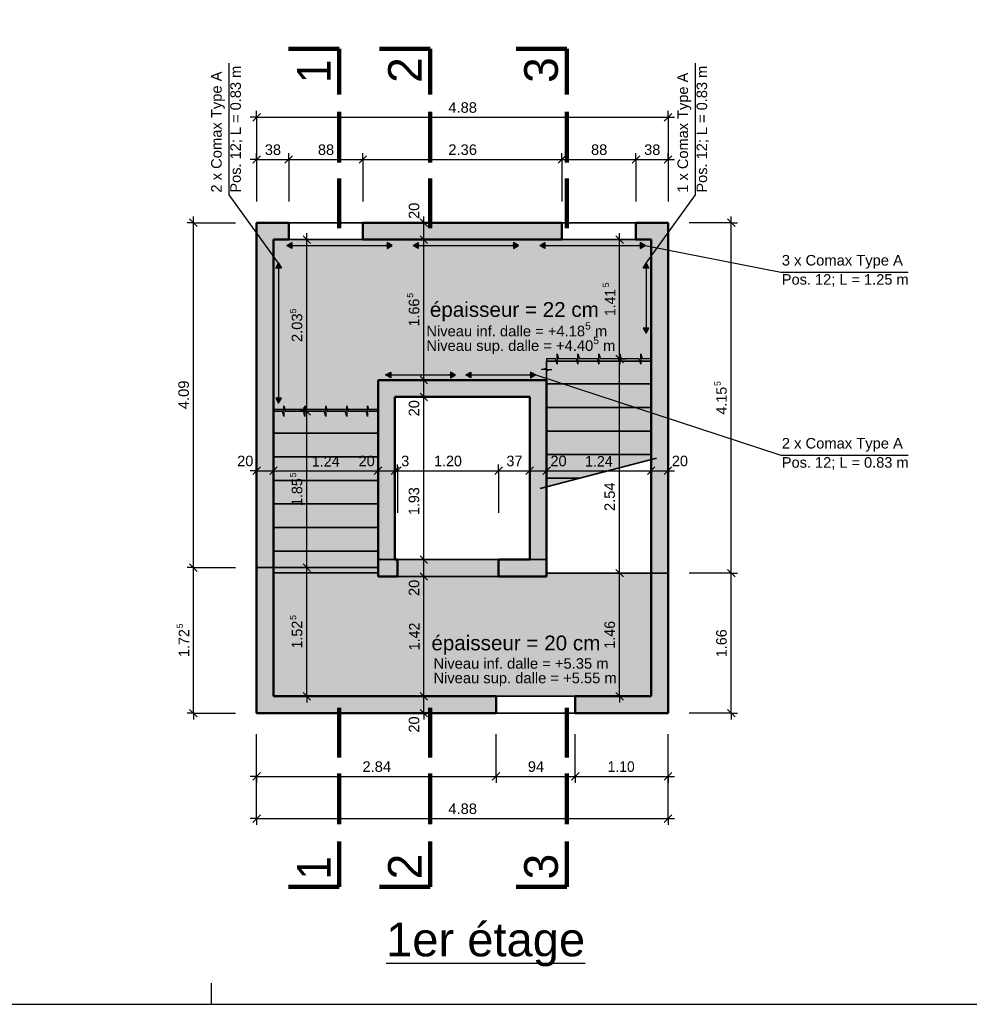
# Model space of a CAD drawing. Header units: centimetres. Extents: x 0 to 47000, y -23350 to 0.
# Tile 3 of 7: x 13224 to 24489, y -23350 to -11675. Entities that reach past the tile are written whole.
import ezdxf

# ---------------------------------------------------------------- set-up
doc = ezdxf.new("R2010")
doc.units = ezdxf.units.CM
doc.header["$LTSCALE"] = 100
doc.linetypes.add('AUSGEZOGEN', pattern=[0])
doc.linetypes.add('STRICHLINIE_S4', pattern=[0.0033, 0.0025, -0.0008])
for name, color, linetype, lineweight in [('Béton en vue', 117, 'AUSGEZOGEN', 35), ('Cotations dalle', 7, 'AUSGEZOGEN', 25), ('Dalle', 117, 'AUSGEZOGEN', 35), ('Escalier en béton coulé sur place', 117, 'STRICHLINIE_S4', 35), ('Joints de bétonnage', 7, 'AUSGEZOGEN', 25), ('Mur en béton armé', 117, 'AUSGEZOGEN', 50), ('Niveaux', 7, 'AUSGEZOGEN', 25), ('Sommier', 117, 'AUSGEZOGEN', 35), ('Standard', 7, 'AUSGEZOGEN', 13), ('Texte dalle', 7, 'AUSGEZOGEN', 25)]:
    doc.layers.add(name, color=color, linetype=linetype, lineweight=lineweight)
doc.styles.add('ARIAL', font='arial.ttf')

msp = doc.modelspace()

# ---------------------------------------------------------------- hatches: boundary and pattern name
at = {"layer": 'Cotations dalle', "linetype": 'AUSGEZOGEN', "lineweight": 25, "transparency": 33554687}
for points in [[(16453, -14387), (16393, -14352), (16453, -14318)], [(17953, -14387), (17893, -14352), (17953, -14318)], [(19453, -14387), (19393, -14352), (19453, -14318)], [(16261, -14622), (16296, -14562), (16330, -14622)], [(20620, -14622), (20655, -14562), (20689, -14622)], [(17625, -15922), (17565, -15887), (17625, -15853)], [(18575, -15922), (18515, -15887), (18575, -15853)]]:
    msp.add_hatch(color=5, dxfattribs=at).paths.add_polyline_path(points, flags=16)
for points in [[(17583, -14387), (17643, -14352), (17583, -14318)], [(19083, -14387), (19143, -14352), (19083, -14318)], [(20583, -14387), (20643, -14352), (20583, -14318)], [(20620, -15332), (20655, -15392), (20689, -15332)], [(18335, -15922), (18395, -15887), (18335, -15853)], [(19285, -15922), (19345, -15887), (19285, -15853)], [(16261, -16162), (16296, -16222), (16330, -16162)]]:
    msp.add_hatch(color=5, dxfattribs=at).paths.add_polyline_path(points)
at = {"layer": 'Mur en béton armé', "linetype": 'AUSGEZOGEN', "lineweight": 50, "transparency": 33554687}
h = msp.add_hatch(color=91, dxfattribs=at)
h.paths.add_polyline_path([(19655, -14082), (17295, -14082), (17295, -14282), (19655, -14282)])
h.paths.add_polyline_path([(16415, -14082), (16035, -14082), (16035, -14282), (16415, -14282)])
h.paths.add_polyline_path([(20915, -14082), (20535, -14082), (20535, -14282), (20915, -14282)])
for points in [[(16035, -14282), (16035, -18139), (16235, -18139), (16235, -14282)], [(20915, -18347), (20915, -14282), (20715, -14282), (20715, -18347)], [(19475, -15947), (17475, -15947), (17475, -16147), (19475, -16147)], [(17475, -16147), (17475, -18077), (17675, -18077), (17675, -16147)], [(19475, -18077), (19475, -16147), (19275, -16147), (19275, -18077)], [(16035, -18139), (16035, -19697), (16235, -19697), (16235, -18139)], [(20915, -19897), (20915, -18347), (20715, -18347), (20715, -19897)]]:
    msp.add_hatch(color=91, dxfattribs=at).paths.add_polyline_path(points)
h = msp.add_hatch(color=91, dxfattribs=at)
h.paths.add_polyline_path([(18905, -18277), (19475, -18277), (19475, -18077), (18905, -18077)])
h.paths.add_polyline_path([(17705, -18277), (17705, -18077), (17475, -18077), (17475, -18277)])
h = msp.add_hatch(color=91, dxfattribs=at)
h.paths.add_polyline_path([(16035, -19897), (18875, -19897), (18875, -19697), (16035, -19697)])
h.paths.add_polyline_path([(19815, -19697), (19815, -19897), (20715, -19897), (20715, -19697)])
at = {"layer": 'Niveaux', "linetype": 'AUSGEZOGEN', "lineweight": 25, "transparency": 33554687}
for points in [[(20715, -14479), (20715, -14282), (16235, -14282), (16235, -16318), (17475, -16318), (17475, -15947), (19475, -15947), (19475, -15697), (20655, -15697), (20655, -14562)], [(20655, -15697), (20715, -15697), (20715, -14479), (20655, -14562)], [(16235, -18171), (16235, -19697), (20715, -19697), (20715, -18237), (19475, -18237), (19475, -18077), (17475, -18077), (17475, -18171)]]:
    msp.add_hatch(color=51, dxfattribs=at).paths.add_polyline_path(points)
h = msp.add_hatch(color=131, dxfattribs=at)
h.set_gradient(color1=(255, 255, 112), color2=(255, 255, 140), rotation=90, one_color=1)
h.paths.add_polyline_path([(19475, -15697), (19475, -17214), (20715, -16889), (20715, -15697)], flags=0)
h = msp.add_hatch(color=131, dxfattribs=at)
h.set_gradient(color1=(255, 255, 196), color2=(255, 255, 140), rotation=90, one_color=1)
h.paths.add_polyline_path([(16235, -18171), (17475, -18171), (17475, -16318), (16235, -16318)], flags=0)

# ---------------------------------------------------------------- linework, layer by layer
at = {"layer": 'Béton en vue', "color": 7, "linetype": 'AUSGEZOGEN', "lineweight": 35, "transparency": 33554687}
msp.add_line((19398, -17234), (20779, -16872), dxfattribs=at)
at = {"layer": 'Cotations dalle', "color": 5, "linetype": 'AUSGEZOGEN', "lineweight": 25, "transparency": 33554687}
for p, q in [((15709, -13751), (15709, -12191)), ((21241, -13751), (21241, -12191)), ((16296, -14562), (15709, -13751)), ((20655, -14562), (21241, -13751)), ((16393, -14352), (16453, -14318)), ((16393, -14352), (17643, -14352)), ((16453, -14387), (16393, -14352)), ((16453, -14318), (16453, -14387)), ((16453, -14352), (16468, -14352)), ((17583, -14352), (17568, -14352)), ((17643, -14352), (17583, -14318)), ((17583, -14318), (17583, -14387)), ((17583, -14387), (17643, -14352)), ((17893, -14352), (17953, -14318)), ((17893, -14352), (19143, -14352)), ((17953, -14387), (17893, -14352)), ((17953, -14318), (17953, -14387)), ((17953, -14352), (17968, -14352)), ((19083, -14352), (19068, -14352)), ((19143, -14352), (19083, -14318)), ((19083, -14318), (19083, -14387)), ((19083, -14387), (19143, -14352)), ((19393, -14352), (19453, -14318)), ((19393, -14352), (20643, -14352)), ((19453, -14387), (19393, -14352)), ((19453, -14318), (19453, -14387)), ((19453, -14352), (19468, -14352)), ((20583, -14352), (20568, -14352)), ((20643, -14352), (20583, -14318)), ((20583, -14318), (20583, -14387)), ((20583, -14387), (20643, -14352)), ((20643, -14352), (22252, -14669)), ((16261, -14622), (16296, -14562)), ((16296, -14562), (16296, -16222)), ((16296, -14562), (16330, -14622)), ((20620, -14622), (20655, -14562)), ((20655, -14562), (20655, -15392)), ((20655, -14562), (20689, -14622)), ((16330, -14622), (16261, -14622)), ((16296, -14622), (16296, -14637)), ((20689, -14622), (20620, -14622)), ((20655, -14622), (20655, -14637)), ((22252, -14669), (23762, -14669)), ((20689, -15332), (20620, -15332)), ((20620, -15332), (20655, -15392)), ((20655, -15332), (20655, -15317)), ((20655, -15392), (20689, -15332)), ((17565, -15887), (17625, -15853)), ((17625, -15853), (17625, -15922)), ((18395, -15887), (18335, -15853)), ((18335, -15853), (18335, -15922)), ((18515, -15887), (18575, -15853)), ((18575, -15853), (18575, -15922)), ((19345, -15887), (19285, -15853)), ((19285, -15853), (19285, -15922)), ((17565, -15887), (18395, -15887)), ((17625, -15922), (17565, -15887)), ((17625, -15887), (17640, -15887)), ((18335, -15887), (18320, -15887)), ((18335, -15922), (18395, -15887)), ((18515, -15887), (19345, -15887)), ((18575, -15922), (18515, -15887)), ((18575, -15887), (18590, -15887)), ((19285, -15887), (19270, -15887)), ((19285, -15922), (19345, -15887)), ((19345, -15887), (22252, -16839)), ((16330, -16162), (16261, -16162)), ((16261, -16162), (16296, -16222)), ((16296, -16162), (16296, -16147)), ((16296, -16222), (16330, -16162)), ((22252, -16839), (23762, -16839))]:
    msp.add_line(p, q, dxfattribs=at)
at = {"layer": 'Cotations dalle', "color": 7, "linetype": 'AUSGEZOGEN', "lineweight": 25, "transparency": 33554687}
for p, q in [((16035, -12832), (15960, -12832)), ((16035, -12832), (16035, -12757)), ((16035, -12832), (16035, -12907)), ((16035, -12832), (16035, -13332)), ((16035, -12832), (20915, -12832)), ((20915, -12832), (20915, -12757)), ((20915, -12832), (20915, -12907)), ((20915, -12832), (20915, -13332)), ((20915, -12832), (20990, -12832)), ((16035, -13332), (16035, -13257)), ((16415, -13332), (16415, -13257)), ((17295, -13332), (17295, -13257)), ((19655, -13332), (19655, -13257)), ((20535, -13332), (20535, -13257)), ((20915, -13332), (20915, -13257)), ((16035, -13332), (15960, -13332)), ((16035, -13332), (16035, -13407)), ((16035, -13332), (16035, -13832)), ((16035, -13332), (16415, -13332)), ((16415, -13332), (16415, -13407)), ((16415, -13332), (16415, -13832)), ((16415, -13332), (17295, -13332)), ((17295, -13332), (17295, -13407)), ((17295, -13332), (17295, -13832)), ((17295, -13332), (19655, -13332)), ((19655, -13332), (19655, -13407)), ((19655, -13332), (19655, -13832)), ((19655, -13332), (20535, -13332)), ((20535, -13332), (20535, -13407)), ((20535, -13332), (20535, -13832)), ((20535, -13332), (20915, -13332)), ((20915, -13332), (20915, -13407)), ((20915, -13332), (20915, -13832)), ((20915, -13332), (20990, -13332)), ((15285, -14082), (15285, -14007)), ((18018, -14082), (18018, -14007)), ((21665, -14082), (21665, -14007)), ((15285, -14082), (15210, -14082)), ((15285, -14082), (15360, -14082)), ((15285, -14082), (15785, -14082)), ((15285, -18171), (15285, -14082)), ((18018, -14082), (17943, -14082)), ((18018, -14082), (18093, -14082)), ((18018, -14082), (18518, -14082)), ((18018, -14282), (18018, -14082)), ((21665, -14082), (21165, -14082)), ((21665, -14082), (21590, -14082)), ((21665, -14082), (21740, -14082)), ((21665, -18237), (21665, -14082)), ((16630, -14282), (16630, -14207)), ((20340, -14282), (20340, -14207)), ((16630, -14282), (16555, -14282)), ((16630, -14282), (16705, -14282)), ((16630, -16318), (16630, -14282)), ((18018, -14282), (17943, -14282)), ((18018, -14282), (18093, -14282)), ((18018, -14282), (18518, -14282)), ((18018, -15947), (18018, -14282)), ((20340, -14282), (20265, -14282)), ((20340, -14282), (20415, -14282)), ((20340, -15697), (20340, -14282)), ((20340, -15697), (20265, -15697)), ((20340, -15697), (20415, -15697)), ((20340, -18237), (20340, -15697)), ((18018, -15947), (17943, -15947)), ((18018, -15947), (18093, -15947)), ((18018, -15947), (18518, -15947)), ((18018, -16147), (18018, -15947)), ((18018, -16147), (17943, -16147)), ((18018, -16147), (18093, -16147)), ((18018, -16147), (18518, -16147)), ((18018, -18077), (18018, -16147)), ((16630, -16318), (16555, -16318)), ((16630, -16318), (16705, -16318)), ((16630, -18171), (16630, -16318)), ((16035, -17023), (15960, -17023)), ((16035, -17023), (16035, -16948)), ((16035, -17023), (16035, -17098)), ((16035, -17023), (16035, -17523)), ((16035, -17023), (16235, -17023)), ((16235, -17023), (16235, -16948)), ((16235, -17023), (16235, -17098)), ((16235, -17023), (16235, -17523)), ((16235, -17023), (17475, -17023)), ((17475, -17023), (17475, -16948)), ((17475, -17023), (17475, -17098)), ((17475, -17023), (17475, -17523)), ((17475, -17023), (17675, -17023)), ((17675, -17023), (17675, -16948)), ((17675, -17023), (17675, -17098)), ((17675, -17023), (17675, -17523)), ((17675, -17023), (17705, -17023)), ((17705, -17023), (17705, -16948)), ((17705, -17023), (17705, -17098)), ((17705, -17023), (17705, -17523)), ((17705, -17023), (18905, -17023)), ((18905, -17023), (18905, -16948)), ((18905, -17023), (18905, -17098)), ((18905, -17023), (18905, -17523)), ((18905, -17023), (19275, -17023)), ((19275, -17023), (19275, -16948)), ((19275, -17023), (19275, -17098)), ((19275, -17023), (19275, -17523)), ((19275, -17023), (19475, -17023)), ((19475, -17023), (19475, -16948)), ((19475, -17023), (19475, -17098)), ((19475, -17023), (19475, -17523)), ((19475, -17023), (20715, -17023)), ((20715, -17023), (20715, -16948)), ((20715, -17023), (20715, -17098)), ((20715, -17023), (20715, -17523)), ((20715, -17023), (20915, -17023)), ((20915, -17023), (20915, -16948)), ((20915, -17023), (20915, -17098)), ((20915, -17023), (20915, -17523)), ((20915, -17023), (20990, -17023)), ((18018, -18077), (17943, -18077)), ((18018, -18077), (18093, -18077)), ((18018, -18077), (18518, -18077)), ((18018, -18277), (18018, -18077)), ((15285, -18171), (15210, -18171)), ((15285, -18171), (15360, -18171)), ((15285, -18171), (15785, -18171)), ((16630, -18171), (16555, -18171)), ((16630, -18171), (16705, -18171)), ((18018, -18277), (17943, -18277)), ((18018, -18277), (18093, -18277)), ((18018, -18277), (18518, -18277)), ((18018, -19697), (18018, -18277)), ((20340, -18237), (20265, -18237)), ((20340, -18237), (20415, -18237)), ((21665, -18237), (21590, -18237)), ((21665, -18237), (21740, -18237)), ((16630, -19697), (16555, -19697)), ((16630, -19697), (16705, -19697)), ((16630, -19697), (16630, -19772)), ((18018, -19697), (17943, -19697)), ((18018, -19697), (18093, -19697)), ((18018, -19897), (18018, -19697)), ((20340, -19697), (20265, -19697)), ((20340, -19697), (20415, -19697)), ((20340, -19697), (20340, -19772)), ((15285, -19897), (15210, -19897)), ((15285, -19897), (15360, -19897)), ((15285, -19897), (15785, -19897)), ((15285, -19897), (15285, -19972)), ((18018, -19897), (17943, -19897)), ((18018, -19897), (18093, -19897)), ((18018, -19897), (18018, -19972)), ((21665, -19897), (21165, -19897)), ((21665, -19897), (21590, -19897)), ((21665, -19897), (21740, -19897)), ((21665, -19897), (21665, -19972)), ((16035, -20647), (16035, -20147)), ((20915, -20647), (20915, -20147)), ((16035, -20647), (15960, -20647)), ((16035, -20647), (16035, -20572)), ((16035, -21147), (16035, -20647)), ((16035, -20647), (16035, -20722)), ((16035, -20647), (18875, -20647)), ((18875, -20647), (18875, -20572)), ((18875, -20647), (18875, -20722)), ((18875, -20647), (19815, -20647)), ((19815, -20647), (19815, -20572)), ((19815, -20647), (19815, -20722)), ((19815, -20647), (20915, -20647)), ((20915, -20647), (20915, -20572)), ((20915, -21147), (20915, -20647)), ((20915, -20647), (20915, -20722)), ((20915, -20647), (20990, -20647)), ((16035, -21147), (16035, -21072)), ((20915, -21147), (20915, -21072)), ((16035, -21147), (15960, -21147)), ((16035, -21147), (16035, -21222)), ((16035, -21147), (20915, -21147)), ((20915, -21147), (20915, -21222)), ((20915, -21147), (20990, -21147))]:
    msp.add_line(p, q, dxfattribs=at)
at = {"layer": 'Cotations dalle', "color": 7, "linetype": 'AUSGEZOGEN', "lineweight": 35, "transparency": 33554687}
for p, q in [((15990, -12877), (16080, -12787)), ((20870, -12877), (20960, -12787)), ((15990, -13377), (16080, -13287)), ((16370, -13377), (16460, -13287)), ((17250, -13377), (17340, -13287)), ((19610, -13377), (19700, -13287)), ((20490, -13377), (20580, -13287)), ((20870, -13377), (20960, -13287)), ((15330, -14127), (15240, -14037)), ((18063, -14127), (17973, -14037)), ((21710, -14127), (21620, -14037)), ((16675, -14327), (16585, -14237)), ((18063, -14327), (17973, -14237)), ((20385, -14327), (20295, -14237)), ((20385, -15742), (20295, -15652)), ((18063, -15992), (17973, -15902)), ((18063, -16192), (17973, -16102)), ((16675, -16363), (16585, -16273)), ((15990, -17068), (16080, -16978)), ((16190, -17068), (16280, -16978)), ((17430, -17068), (17520, -16978)), ((17630, -17068), (17720, -16978)), ((17660, -17068), (17750, -16978)), ((18860, -17068), (18950, -16978)), ((19230, -17068), (19320, -16978)), ((19430, -17068), (19520, -16978)), ((20670, -17068), (20760, -16978)), ((20870, -17068), (20960, -16978)), ((18063, -18122), (17973, -18032)), ((15330, -18216), (15240, -18126)), ((16675, -18216), (16585, -18126)), ((20385, -18282), (20295, -18192)), ((21710, -18282), (21620, -18192)), ((18063, -18322), (17973, -18232)), ((16675, -19742), (16585, -19652)), ((18063, -19742), (17973, -19652)), ((20385, -19742), (20295, -19652)), ((15330, -19942), (15240, -19852)), ((18063, -19942), (17973, -19852)), ((21710, -19942), (21620, -19852)), ((15990, -20692), (16080, -20602)), ((18830, -20692), (18920, -20602)), ((19770, -20692), (19860, -20602)), ((20870, -20692), (20960, -20602)), ((15990, -21192), (16080, -21102)), ((20870, -21192), (20960, -21102))]:
    msp.add_line(p, q, dxfattribs=at)
at = {"layer": 'Cotations dalle', "color": 7, "linetype": 'AUSGEZOGEN', "lineweight": 25, "transparency": 33554687}
for points in [[(15285, -19897), (15285, -19229), (15285, -19229), (15285, -18171)], [(16630, -19697), (16630, -19123), (16630, -19123), (16630, -18171)], [(20340, -19697), (20340, -19120), (20340, -19120), (20340, -18237)], [(21665, -18237), (21631, -18237), (21631, -18237), (21165, -18237)], [(21665, -19897), (21665, -19190), (21665, -19190), (21665, -18237)], [(18018, -19697), (18330, -19697), (18330, -19697), (18518, -19697)], [(18018, -19897), (18177, -19897), (18177, -19897), (18518, -19897)], [(18875, -20647), (18875, -20616), (18875, -20616), (18875, -20616), (18875, -20616), (18875, -20147)], [(19815, -20647), (19815, -20616), (19815, -20616), (19815, -20147)]]:
    msp.add_lwpolyline(points, dxfattribs=at)
at = {"layer": 'Dalle', "color": 7, "linetype": 'AUSGEZOGEN', "lineweight": 35, "transparency": 33554687}
for p, q in [((16235, -14282), (16235, -16318)), ((20715, -14282), (16235, -14282)), ((20715, -15697), (20715, -14282)), ((17475, -16318), (17475, -15947)), ((17475, -15947), (19475, -15947)), ((19475, -18077), (17475, -18077)), ((17475, -18077), (17475, -18171)), ((19475, -18237), (19475, -18077)), ((16035, -18171), (16035, -19897)), ((17475, -18171), (16035, -18171)), ((20915, -18237), (19475, -18237)), ((20915, -19897), (20915, -18237)), ((16035, -19897), (20915, -19897))]:
    msp.add_line(p, q, dxfattribs=at)
at = {"layer": 'Escalier en béton coulé sur place', "color": 7, "linetype": 'STRICHLINIE_S4', "lineweight": 35, "transparency": 33554687}
for p, q in [((20715, -15722), (19475, -15722)), ((19475, -15722), (19475, -15947)), ((20715, -15992), (19475, -15992)), ((16235, -16297), (17475, -16297)), ((20715, -16272), (19475, -16272)), ((16235, -16577), (17475, -16577)), ((20715, -16552), (19475, -16552)), ((16235, -16857), (17475, -16857)), ((20715, -16832), (19475, -16832)), ((16235, -17137), (17475, -17137)), ((19862, -17112), (19475, -17112)), ((16235, -17417), (17475, -17417)), ((16235, -17697), (17475, -17697)), ((16235, -17977), (17475, -17977)), ((16235, -18232), (17475, -18232))]:
    msp.add_line(p, q, dxfattribs=at)
at = {"layer": 'Joints de bétonnage', "color": 7, "linetype": 'AUSGEZOGEN', "lineweight": 25, "transparency": 33554687}
for p, q in [((19599, -15697), (19599, -15635)), ((19599, -15635), (19617, -15697)), ((19847, -15697), (19847, -15635)), ((19847, -15635), (19865, -15697)), ((20095, -15697), (20095, -15635)), ((20095, -15635), (20113, -15697)), ((20343, -15697), (20343, -15635)), ((20343, -15635), (20361, -15697)), ((20591, -15697), (20591, -15635)), ((20591, -15635), (20609, -15697)), ((19582, -15697), (19475, -15697)), ((19475, -15697), (19475, -15805)), ((19599, -15760), (19582, -15697)), ((19599, -15697), (19599, -15760)), ((19723, -15697), (19617, -15697)), ((19830, -15697), (19723, -15697)), ((19847, -15760), (19830, -15697)), ((19847, -15697), (19847, -15760)), ((19971, -15697), (19865, -15697)), ((20078, -15697), (19971, -15697)), ((20095, -15760), (20078, -15697)), ((20095, -15697), (20095, -15760)), ((20219, -15697), (20113, -15697)), ((20326, -15697), (20219, -15697)), ((20343, -15760), (20326, -15697)), ((20343, -15697), (20343, -15760)), ((20467, -15697), (20361, -15697)), ((20574, -15697), (20467, -15697)), ((20591, -15760), (20574, -15697)), ((20591, -15697), (20591, -15760)), ((20715, -15697), (20609, -15697)), ((19413, -15822), (19475, -15805)), ((19475, -15822), (19413, -15822)), ((19475, -15822), (19538, -15822)), ((19538, -15822), (19475, -15840)), ((19475, -15840), (19475, -15947)), ((16235, -16318), (16342, -16318)), ((16359, -16380), (16342, -16318)), ((16359, -16318), (16359, -16255)), ((16359, -16255), (16377, -16318)), ((16359, -16318), (16359, -16380)), ((16377, -16318), (16483, -16318)), ((16483, -16318), (16590, -16318)), ((16607, -16380), (16590, -16318)), ((16607, -16318), (16607, -16255)), ((16607, -16255), (16625, -16318)), ((16607, -16318), (16607, -16380)), ((16625, -16318), (16731, -16318)), ((16731, -16318), (16838, -16318)), ((16855, -16380), (16838, -16318)), ((16855, -16318), (16855, -16255)), ((16855, -16255), (16873, -16318)), ((16855, -16318), (16855, -16380)), ((16873, -16318), (16979, -16318)), ((16979, -16318), (17086, -16318)), ((17103, -16380), (17086, -16318)), ((17103, -16318), (17103, -16255)), ((17103, -16255), (17121, -16318)), ((17103, -16318), (17103, -16380)), ((17121, -16318), (17227, -16318)), ((17227, -16318), (17334, -16318)), ((17351, -16380), (17334, -16318)), ((17351, -16318), (17351, -16255)), ((17351, -16255), (17369, -16318)), ((17351, -16318), (17351, -16380)), ((17369, -16318), (17475, -16318))]:
    msp.add_line(p, q, dxfattribs=at)
at = {"layer": 'Mur en béton armé', "color": 7, "linetype": 'AUSGEZOGEN', "lineweight": 50, "transparency": 33554687}
for p, q in [((16415, -14082), (16035, -14082)), ((16035, -14082), (16035, -14282)), ((16415, -14082), (16415, -14282)), ((17295, -14282), (17295, -14082)), ((19655, -14082), (17295, -14082)), ((19655, -14082), (19655, -14282)), ((20535, -14282), (20535, -14082)), ((20915, -14082), (20535, -14082)), ((20915, -14282), (20915, -14082)), ((16035, -14282), (16035, -18139)), ((16235, -18139), (16235, -14282)), ((16235, -14282), (16415, -14282)), ((17295, -14282), (19655, -14282)), ((20535, -14282), (20715, -14282)), ((20715, -14282), (20715, -18347)), ((20915, -18347), (20915, -14282)), ((19475, -15947), (17475, -15947)), ((17475, -15947), (17475, -16147)), ((19475, -16147), (19475, -15947)), ((17475, -16147), (17475, -18077)), ((17675, -18077), (17675, -16147)), ((17675, -16147), (19275, -16147)), ((19275, -16147), (19275, -18077)), ((19475, -18077), (19475, -16147)), ((17475, -18077), (17475, -18277)), ((17705, -18077), (17675, -18077)), ((17705, -18077), (17705, -18277)), ((18905, -18277), (18905, -18077)), ((19275, -18077), (18905, -18077)), ((19475, -18277), (19475, -18077)), ((16035, -18139), (16035, -19697)), ((16235, -19697), (16235, -18139)), ((17475, -18277), (17705, -18277)), ((18905, -18277), (19475, -18277)), ((20715, -18347), (20715, -19697)), ((20915, -19897), (20915, -18347)), ((16035, -19697), (16035, -19897)), ((18875, -19697), (16235, -19697)), ((18875, -19697), (18875, -19897)), ((19815, -19897), (19815, -19697)), ((20715, -19697), (19815, -19697)), ((16035, -19897), (18875, -19897)), ((19815, -19897), (20715, -19897)), ((20715, -19897), (20915, -19897))]:
    msp.add_line(p, q, dxfattribs=at)
at = {"layer": 'Sommier', "color": 7, "linetype": 'AUSGEZOGEN', "lineweight": 35, "transparency": 33554687}
for p, q in [((17295, -14082), (16415, -14082)), ((20535, -14082), (19655, -14082)), ((16415, -14282), (17295, -14282)), ((19655, -14282), (20535, -14282)), ((18905, -18077), (17705, -18077)), ((17705, -18277), (18905, -18277)), ((19815, -19697), (18875, -19697)), ((18875, -19897), (19815, -19897))]:
    msp.add_line(p, q, dxfattribs=at)
at = {"layer": 'Standard', "color": 7, "linetype": 'AUSGEZOGEN', "lineweight": 25, "transparency": 33554687}
msp.add_line((15500, -23350), (15500, -23100), dxfattribs=at)
msp.add_lwpolyline([(47000, -23350), (0, -23350), (0, 0), (47000, 0), (47000, -23350)], close=True, dxfattribs=at)
at = {"layer": 'Texte dalle', "color": 7, "linetype": 'AUSGEZOGEN', "lineweight": 100, "transparency": 33554687}
for p, q in [((17014, -12022), (16414, -12022)), ((17014, -12562), (17014, -12022)), ((18094, -12022), (17494, -12022)), ((18094, -12562), (18094, -12022)), ((19714, -12022), (19114, -12022)), ((19714, -12562), (19714, -12022)), ((17014, -13366), (17014, -12766)), ((18094, -13366), (18094, -12766)), ((19714, -13366), (19714, -12766)), ((17014, -14146), (17014, -13558)), ((18094, -14146), (18094, -13558)), ((19714, -14146), (19714, -13558)), ((17014, -19834), (17014, -20422)), ((18094, -19834), (18094, -20422)), ((19714, -19834), (19714, -20422)), ((17014, -20614), (17014, -21214)), ((18094, -20614), (18094, -21214)), ((19714, -20614), (19714, -21214)), ((17014, -21418), (17014, -21957)), ((18094, -21418), (18094, -21957)), ((19714, -21418), (19714, -21957)), ((17014, -21957), (16414, -21957)), ((18094, -21957), (17494, -21957)), ((19714, -21957), (19114, -21957))]:
    msp.add_line(p, q, dxfattribs=at)

# ---------------------------------------------------------------- texts
at = {"layer": 'Cotations dalle', "color": 5, "linetype": 'AUSGEZOGEN', "lineweight": 25, "transparency": 33554687, "char_height": 125, "attachment_point": 7, "rotation": 90, "style": 'ARIAL'}
for s, insert, width in [('2 x Comax Type A', (15658, -13725), 1857.96), ('\\W0.99;Pos. 12; L = 0.83 m', (15871, -13725), 1580.94), ('{\\W0.99;1 x Comax Type A}', (21190, -13725), 1593.76), ('\\W0.99;Pos. 12; L = 0.83 m', (21402, -13725), 1580.94)]:
    msp.add_mtext(s, dxfattribs=dict(at, insert=insert, width=width))
at = {"layer": 'Cotations dalle', "color": 7, "linetype": 'AUSGEZOGEN', "lineweight": 25, "transparency": 33554687, "attachment_point": 7, "style": 'ARIAL'}
for s, insert, char_height, width in [('\\W1.00;4.88', (18309, -12780), 125, 401.95), ('\\W0.99;38', (16132, -13280), 125, 256.12), ('\\W0.99;88', (16762, -13280), 125, 256.12), ('\\W1.00;2.36', (18309, -13280), 125, 401.95), ('\\W0.99;88', (20002, -13280), 125, 256.12), ('\\W0.99;38', (20632, -13280), 125, 256.13), ('épaisseur = 22 cm', (18090, -15251), 175, 1990.38), ('\\A1;Niveau inf. dalle = +4.18{\\H0.7x;\\S5^ ;} m', (18048, -15431), 125, 2165.72), ('\\A1;Niveau sup. dalle = +4.40{\\H0.7x;\\S5^ ;} m', (18048, -15639), 125, 2362.76), ('\\W0.99;20', (15804, -16971), 125, 256.12), ('\\W0.97;1.24', (16690, -16973), 125, 400.25), ('\\W0.99;20', (17244, -16971), 125, 256.12), ('\\W0.98;3', (17750, -16971), 125, 158.45), ('\\W0.97;1.20', (18140, -16971), 125, 400.24), ('\\W0.99;37', (18997, -16971), 125, 256.12), ('\\W0.99;20', (19520, -16971), 125, 256.12), ('\\W0.97;1.24', (19930, -16973), 125, 400.24), ('\\W0.99;20', (20960, -16971), 125, 256.12), ('épaisseur = 20 cm', (18108, -19205), 175, 1990.38), ('Niveau inf. dalle = +5.35 m', (18132, -19372), 125, 2327.76), ('Niveau sup. dalle = +5.55 m', (18132, -19580), 125, 2164.45), ('\\W1.00;2.84', (17290, -20595), 125, 401.96), ('\\W0.99;94', (19252, -20595), 125, 256.12), ('\\W0.94;1.10', (20200, -20595), 125, 398.63), ('\\W1.00;4.88', (18309, -21095), 125, 401.95)]:
    msp.add_mtext(s, dxfattribs=dict(at, insert=insert, char_height=char_height, width=width))
at = {"layer": 'Cotations dalle', "color": 7, "linetype": 'AUSGEZOGEN', "lineweight": 25, "transparency": 33554687, "attachment_point": 7, "rotation": 90, "style": 'ARIAL'}
for s, insert, char_height, width in [('\\W0.99;20', (17966, -14037), 125, 256.12), ('\\W0.98;5', (20217, -14847), 75, 95.07), ('\\W0.98;5', (17893, -14972), 75, 95.07), ('\\W0.94;1.41', (20290, -15187), 125, 398.63), ('\\W0.97;1.66', (17966, -15312), 125, 400.24), ('\\W0.98;5', (16505, -15157), 75, 95.07), ('\\W1.00;2.03', (16578, -15497), 125, 401.95), ('\\W1.00;4.09', (15233, -16293), 125, 401.95), ('\\W0.98;5', (21540, -16017), 75, 95.07), ('\\W0.97;4.15', (21613, -16357), 125, 400.24), ('\\W0.99;20', (17966, -16378), 125, 256.13), ('\\W0.98;5', (16505, -17101), 75, 95.07), ('\\W0.97;1.85', (16578, -17441), 125, 400.25), ('\\W0.97;1.93', (17965, -17548), 125, 400.25), ('\\W1.00;2.54', (20287, -17501), 125, 401.96), ('\\W0.99;20', (17966, -18508), 125, 256.12), ('\\W0.98;5', (16505, -18791), 75, 95.07), ('\\W0.98;5', (15162, -18891), 75, 95.07), ('\\W0.97;1.52', (16578, -19131), 125, 400.24), ('\\W0.97;1.42', (17968, -19153), 125, 400.25), ('\\W0.97;1.46', (20287, -19133), 125, 400.24), ('\\W0.97;1.72', (15235, -19231), 125, 400.24), ('\\W0.97;1.66', (21613, -19233), 125, 400.24), ('\\W0.99;20', (17966, -20128), 125, 256.13)]:
    msp.add_mtext(s, dxfattribs=dict(at, insert=insert, char_height=char_height, width=width))
at = {"layer": 'Cotations dalle', "color": 5, "linetype": 'AUSGEZOGEN', "lineweight": 25, "transparency": 33554687, "char_height": 125, "attachment_point": 7, "style": 'ARIAL'}
for s, insert, width in [('3 x Comax Type A', (22265, -14627), 1565.69), ('\\W0.99;Pos. 12; L = 1.25 m', (22265, -14840), 1580.55), ('2 x Comax Type A', (22265, -16797), 1594.2), ('\\W0.99;Pos. 12; L = 0.83 m', (22265, -17010), 1580.94)]:
    msp.add_mtext(s, dxfattribs=dict(at, insert=insert, width=width))
at = {"layer": 'Standard', "color": 7, "linetype": 'AUSGEZOGEN', "lineweight": 25, "transparency": 33554687, "insert": (16532, -22901), "char_height": 400, "width": 4439.19, "attachment_point": 7, "style": 'ARIAL'}
msp.add_mtext('\\A1;\\pxqc;{\\L1er étage}', dxfattribs=at)
at = {"layer": 'Texte dalle', "color": 7, "linetype": 'AUSGEZOGEN', "lineweight": 100, "transparency": 33554687, "char_height": 400, "attachment_point": 7, "rotation": 90, "style": 'ARIAL'}
for s, insert, width in [('\\W0.89;1', (16914, -12424), 489.63), ('\\W0.98;2', (17994, -12424), 507.05), ('\\W0.98;3', (19614, -12424), 507.05), ('\\W0.89;1', (16914, -21869), 489.63), ('\\W0.98;2', (17994, -21869), 507.05), ('\\W0.98;3', (19614, -21869), 507.05)]:
    msp.add_mtext(s, dxfattribs=dict(at, insert=insert, width=width))

doc.saveas('drawing.dxf')
